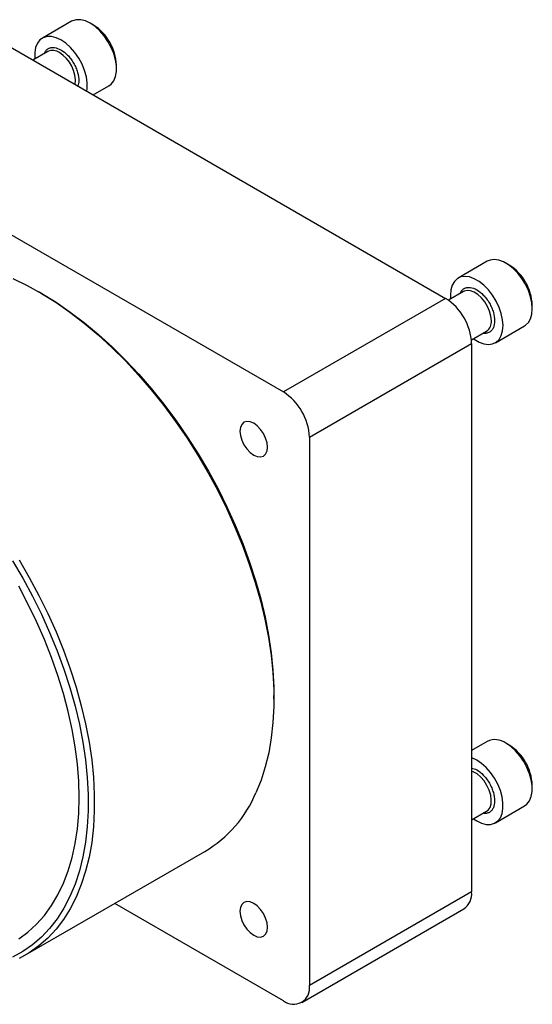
# Model space of a CAD drawing. Header units: millimetres. Extents: x 0 to 432, y 0 to 278.
# Tile 3 of 16: x 71 to 116, y 192 to 278. Entities that reach past the tile are written whole.
import ezdxf

# ---------------------------------------------------------------- set-up
doc = ezdxf.new("R2010")
doc.units = ezdxf.units.MM

msp = doc.modelspace()

# ---------------------------------------------------------------- linework, layer by layer
for p, q in [((75.9238, 277.50307), (73.37822, 276.03354)), ((77.83184, 277.17865), (77.54904, 277.34195)), ((67.11582, 277.25653), (108.53375, 253.34647)), ((73.86175, 274.86933), (72.55638, 274.11576)), ((79.84677, 273.36175), (79.84677, 273.68831)), ((77.80681, 271.08476), (79.17354, 271.87375)), ((52.97102, 269.09091), (94.38895, 245.18085)), ((112.1738, 256.57639), (109.62822, 255.10686)), ((114.08184, 256.25197), (113.79904, 256.41527)), ((73.3305, 253.76134), (73.06113, 253.91689)), ((108.53375, 253.34647), (94.38895, 245.18085)), ((110.11175, 253.94265), (108.79169, 253.1806)), ((108.95499, 253.61886), (108.97219, 253.28481)), ((110.11175, 253.94265), (110.08494, 253.92632)), ((116.09677, 252.43507), (116.09677, 252.76163)), ((112.87795, 249.47754), (115.42354, 250.94707)), ((110.7912, 249.71622), (112.11158, 250.47846)), ((96.66095, 241.24562), (110.80576, 249.41124)), ((110.80576, 249.41124), (110.80576, 201.58335)), ((96.66095, 241.24562), (96.66095, 193.41773)), ((93.5639, 218.40121), (93.5639, 218.71226)), ((112.1738, 214.71623), (110.80576, 213.92647)), ((114.08184, 214.3918), (113.79904, 214.55511)), ((116.09677, 210.57491), (116.09677, 210.90147)), ((112.87795, 207.61738), (115.42354, 209.08691)), ((110.80576, 207.86446), (112.11158, 208.6183)), ((71.9121, 196.09232), (87.55662, 205.12371)), ((110.80576, 201.58335), (96.66095, 193.41773)), ((94.38895, 192.1057), (79.69764, 200.58681)), ((95.99537, 191.94662), (110.14017, 200.11225))]:
    msp.add_line(p, q)
at = {"flags": 128}
for points in [[(79.17354, 271.87375), (79.38259, 272.03047), (79.60584, 272.31795), (79.75904, 272.68616), (79.83696, 273.12255), (79.83696, 273.61227), (79.75904, 274.13863), (79.60584, 274.68371), (79.38259, 275.22896), (79.09689, 275.7558), (78.75846, 276.24628), (78.37884, 276.68372), (77.97094, 277.05321), (77.54867, 277.34217), (77.1264, 277.54076), (76.7185, 277.64221), (76.33888, 277.64308), (76.00045, 277.54333), (75.9238, 277.50307)], [(77.2574, 271.40193), (77.29138, 271.65302), (77.29138, 272.14273), (77.21346, 272.66909), (77.06026, 273.21418), (76.83701, 273.75942), (76.5513, 274.28626), (76.21288, 274.77675), (75.83325, 275.21419), (75.42536, 275.58368), (75.00309, 275.87263), (74.58081, 276.07122), (74.17292, 276.17268), (73.79329, 276.17355), (73.45487, 276.0738), (73.16917, 275.87682), (72.94591, 275.58934), (72.79272, 275.22113), (72.71479, 274.78474), (72.71479, 274.29502), (72.72219, 274.21149)], [(115.42354, 250.94707), (115.49698, 250.99349), (115.75255, 251.23676), (115.94158, 251.56601), (116.05764, 251.97003), (116.09677, 252.43507), (116.05764, 252.94528), (115.94158, 253.4833), (115.75255, 254.0308), (115.49698, 254.56914), (115.18358, 255.07998), (114.82302, 255.54593), (114.42757, 255.95113), (114.01071, 256.28176), (113.58663, 256.52658), (113.16977, 256.67724), (112.77432, 256.72862), (112.41376, 256.67897), (112.1738, 256.57639)], [(70.79515, 255.08042), (72.04185, 254.47623), (73.29234, 253.78186), (74.54196, 252.99992), (75.78605, 252.13331), (77.01999, 251.18525), (78.2392, 250.15927), (79.43913, 249.05918), (80.61532, 247.88909), (81.7634, 246.65333), (82.87909, 245.35651), (83.95824, 244.00346), (84.99685, 242.5992), (85.99104, 241.14895), (86.93712, 239.65813), (87.83156, 238.13226), (88.67105, 236.57704), (89.45246, 234.99823), (90.17287, 233.40172), (90.82962, 231.79345), (91.42025, 230.17939), (91.94258, 228.56555), (92.39465, 226.95795), (92.77479, 225.36254), (93.08157, 223.78528), (93.31387, 222.23203), (93.47082, 220.70856), (93.55183, 219.22055), (93.5566, 217.77353), (93.48511, 216.37288), (93.33763, 215.02382), (93.11471, 213.73135), (92.81717, 212.5003), (92.44613, 211.33524), (92.00296, 210.24049)], [(110.97203, 249.82061), (111.04104, 249.77217), (111.46513, 249.52735), (111.88199, 249.37669), (112.27744, 249.32531), (112.638, 249.37496), (112.9514, 249.52396), (113.20697, 249.76722), (113.396, 250.09647), (113.51205, 250.5005), (113.55118, 250.96553), (113.51205, 251.47575), (113.396, 252.01377), (113.20697, 252.56127), (112.9514, 253.09961), (112.638, 253.61045), (112.27744, 254.0764), (111.88199, 254.48159), (111.46513, 254.81223), (111.04104, 255.05704), (110.62418, 255.20771), (110.22874, 255.25909), (109.86817, 255.20944), (109.55477, 255.06044), (109.2992, 254.81717), (109.11017, 254.48792), (108.99412, 254.0839), (108.95499, 253.61886), (108.95499, 253.61886)], [(73.32721, 253.76323), (74.573, 252.99973), (75.81406, 252.15048), (77.04569, 251.21871), (78.26321, 250.20794), (79.46201, 249.12201), (80.63754, 247.96504), (81.78534, 246.74142), (82.90106, 245.45579), (83.98045, 244.11303), (85.01944, 242.71824), (86.01407, 241.27669), (86.96058, 239.79387), (87.85537, 238.27539), (88.69505, 236.72701), (89.47643, 235.15462), (90.19656, 233.56417), (90.8527, 231.9617), (91.44235, 230.35328), (91.96329, 228.74502), (92.41353, 227.14301), (92.79137, 225.55334), (93.09538, 223.98204), (93.32441, 222.43506), (93.47757, 220.91828), (93.5543, 219.43744), (93.5639, 218.71226)], [(112.52588, 251.39415), (112.48776, 251.79277), (112.37545, 252.21391), (112.19502, 252.63488), (111.95617, 253.03296), (111.67181, 253.38672), (111.35724, 253.67706), (111.02944, 253.88835), (110.70606, 254.00918), (110.40456, 254.03305), (110.14117, 253.95867), (110.11175, 253.94265)], [(90.6029, 241.75899), (90.64386, 241.37608), (90.76395, 240.97196), (90.95498, 240.57419), (91.20394, 240.20987), (91.49386, 239.90383), (91.80498, 239.67693), (92.11611, 239.54462), (92.40602, 239.51593), (92.65498, 239.5928), (92.84602, 239.77001), (92.96611, 240.03547), (93.00707, 240.3711), (92.96611, 240.75402), (92.84602, 241.15813), (92.65498, 241.5559), (92.40602, 241.92022), (92.11611, 242.22626), (91.80498, 242.45317), (91.49386, 242.58547), (91.20394, 242.61417), (90.95498, 242.53729), (90.76395, 242.36008), (90.64386, 242.09462), (90.6029, 241.75899)], [(70.77724, 230.45142), (71.67203, 228.93294), (72.51171, 227.38457), (73.29309, 225.81218), (74.01322, 224.22173), (74.66935, 222.61925), (75.25901, 221.01083), (75.77995, 219.40257), (76.23019, 217.80057), (76.60803, 216.2109), (76.91204, 214.6396), (77.14107, 213.09262), (77.29423, 211.57583), (77.37096, 210.09499), (77.37096, 208.65572), (77.29423, 207.26347), (77.14107, 205.92353), (76.91204, 204.64097), (76.60803, 203.42067), (76.23019, 202.26725), (75.77995, 201.18509), (75.25901, 200.17829), (74.66935, 199.25067), (74.01322, 198.40575), (73.29309, 197.64674), (72.51171, 196.97652), (71.67203, 196.39762), (70.77724, 195.91224)], [(71.35004, 230.53234), (72.24115, 229.00447), (73.0771, 227.4476), (73.85477, 225.86751), (74.57128, 224.27009), (75.22397, 222.66128), (75.81039, 221.04706), (76.32838, 219.43344), (76.776, 217.82642), (77.1516, 216.23198), (77.45376, 214.65605), (77.68137, 213.10449), (77.83359, 211.58307), (77.90983, 210.09746), (77.90983, 208.65318), (77.83359, 207.25561), (77.68137, 205.90994), (77.45376, 204.62117), (77.1516, 203.39411), (76.776, 202.23332), (76.32838, 201.14311), (75.81039, 200.12755), (75.22397, 199.1904), (74.57128, 198.33516), (73.85477, 197.56501), (73.0771, 196.88281), (72.24115, 196.2911), (71.35004, 195.79208)], [(71.31831, 197.49879), (72.12613, 198.09054), (72.87481, 198.77291), (73.56142, 199.54321), (74.18323, 200.39839), (74.73779, 201.33508), (75.22292, 202.34959), (75.6367, 203.43791), (75.9775, 204.59575), (76.24397, 205.81853), (76.43506, 207.10143), (76.55002, 208.43939), (76.58838, 209.82713), (76.55002, 211.25916), (76.43506, 212.72985), (76.24397, 214.23338), (75.9775, 215.76382), (75.6367, 217.31513), (75.22292, 218.88119), (74.73779, 220.45582), (74.18323, 222.0328), (73.56142, 223.60591), (72.87481, 225.16895), (72.12613, 226.71573), (71.31831, 228.24017)], [(115.42354, 209.08691), (115.63259, 209.24362), (115.85584, 209.53111), (116.00904, 209.89932), (116.08696, 210.33571), (116.08696, 210.82542), (116.00904, 211.35179), (115.85584, 211.89687), (115.63259, 212.44212), (115.34689, 212.96895), (115.00846, 213.45944), (114.62884, 213.89688), (114.22094, 214.26637), (113.79867, 214.55533)], [(111.25309, 213.08579), (110.83081, 213.28438), (110.80576, 213.29327)], [(110.97203, 207.96045), (111.25309, 207.77828), (111.67536, 207.57969), (112.08325, 207.47823), (112.46288, 207.47737), (112.8013, 207.57712), (113.08701, 207.77409), (113.31026, 208.06157), (113.46346, 208.42978), (113.54138, 208.86617), (113.54138, 209.35589), (113.46346, 209.88225), (113.31026, 210.42734), (113.08701, 210.97258), (112.8013, 211.49942), (112.46288, 211.98991), (112.08325, 212.42734), (111.67536, 212.79683), (111.25309, 213.08579), (111.25309, 213.08579)], [(112.11158, 208.6183), (112.24604, 208.72033), (112.41022, 208.95393), (112.50439, 209.26281), (112.52349, 209.63032), (112.46647, 210.03666), (112.33641, 210.45991), (112.14033, 210.87725), (111.88879, 211.26619), (111.59535, 211.60576), (111.27585, 211.87766), (110.94748, 212.06721), (110.80576, 212.12141)], [(90.6029, 199.89883), (90.64386, 199.51591), (90.76395, 199.1118), (90.95498, 198.71403), (91.20394, 198.34971), (91.49386, 198.04367), (91.80498, 197.81677), (92.11611, 197.68446), (92.40602, 197.65577), (92.65498, 197.73264), (92.84602, 197.90985), (92.96611, 198.17531), (93.00707, 198.51094), (92.96611, 198.89386), (92.84602, 199.29797), (92.65498, 199.69574), (92.40602, 200.06006), (92.11611, 200.3661), (91.80498, 200.593), (91.49386, 200.72531), (91.20394, 200.75401), (90.95498, 200.67713), (90.76395, 200.49992), (90.64386, 200.23446), (90.6029, 199.89883)]]:
    msp.add_lwpolyline(points, dxfattribs=at)
for centre, radius, start, end in [((75.47131, 273.48918), 4.37999, 2.6058305, 57.388793), ((74.27918, 273.98647), 0.97658, 53.3837707, 115.3057709), ((73.33542, 272.27894), 2.92171, 354.2804583, 58.5079002), ((111.72131, 252.5625), 4.37999, 2.6058305, 57.388793), ((105.87295, 249.18677), 4.93791, 2.6054785, 57.3945217), ((111.55566, 251.28155), 0.97673, 304.6922893, 6.6198911), ((91.72815, 241.02115), 4.93791, 2.6054785, 57.3945217), ((112.85351, 213.29539), 1.57505, 53.1239987, 115.5655428), ((111.7214, 210.70237), 4.37989, 2.6054785, 57.3945217), ((82.01893, 214.42608), 10.8259, 300.7653245, 337.2552371), ((109.23133, 201.40956), 1.58399, 305.0133329, 6.2988475), ((95.27587, 193.19304), 1.40319, 230.7967148, 9.214037)]:
    msp.add_arc(centre, radius, start, end)
for points, knots in [([(73.55221, 274.69064), (73.55362, 274.69887), (73.57364, 274.81536), (73.70122, 274.95976), (73.89305, 275.13999), (74.14466, 275.22574), (74.50611, 275.24134), (74.8073, 275.10433), (75.00309, 275.01527)], [0, 0, 0, 0, 0.01271755, 0.18005122, 0.35093594, 0.52182067, 0.68915434, 1, 1, 1, 1]), ([(75.00309, 275.01527), (75.19876, 274.87831), (75.49977, 274.66763), (75.86209, 274.23445), (76.11083, 273.85906), (76.31343, 273.45412), (76.4988, 272.92972), (76.6022, 272.34084), (76.51275, 272.00261), (76.47356, 271.85443)], [0, 0, 0, 0, 0.20178345, 0.31040702, 0.42133574, 0.53226446, 0.64088803, 0.84267148, 1, 1, 1, 1]), ([(109.80221, 253.76396), (109.80362, 253.77219), (109.82364, 253.88868), (109.95122, 254.03317), (110.14305, 254.21299), (110.39467, 254.30023), (110.7561, 254.30884), (111.25317, 254.13189), (111.74981, 253.7351), (112.112, 253.30901), (112.36122, 252.9318), (112.56199, 252.5285), (112.75597, 251.99816), (112.78794, 251.63211), (112.80872, 251.39415)], [0, 0, 0, 0, 0.00553387, 0.0783469, 0.15270513, 0.22706335, 0.29987638, 0.43513675, 0.57039712, 0.64321015, 0.71756838, 0.7919266, 0.86473963, 1, 1, 1, 1]), ([(112.80872, 251.39415), (112.78797, 251.18004), (112.75605, 250.85066), (112.56184, 250.54539), (112.3618, 250.37033), (112.10983, 250.29426), (111.92094, 250.25595), (111.80999, 250.29689), (111.8021, 250.2998)], [0, 0, 0, 0, 0.3108151, 0.47813232, 0.64900025, 0.81986818, 0.9871854, 1, 1, 1, 1]), ([(110.80576, 212.38813), (110.95396, 212.34793), (111.29186, 212.25627), (111.75038, 211.87216), (112.11194, 211.44937), (112.36098, 211.07164), (112.563, 210.66779), (112.75093, 210.14088), (112.84627, 209.51243), (112.751, 208.9934), (112.56286, 208.68465), (112.36153, 208.51032), (112.1099, 208.43405), (111.92094, 208.39579), (111.80999, 208.43672), (111.8021, 208.43964)], [0, 0, 0, 0, 0.095563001, 0.217892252, 0.283744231, 0.350993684, 0.418243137, 0.484095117, 0.606424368, 0.728753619, 0.794605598, 0.861855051, 0.929104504, 0.994956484, 1, 1, 1, 1])]:
    msp.add_open_spline(points, degree=3, knots=knots)

doc.saveas('drawing.dxf')
